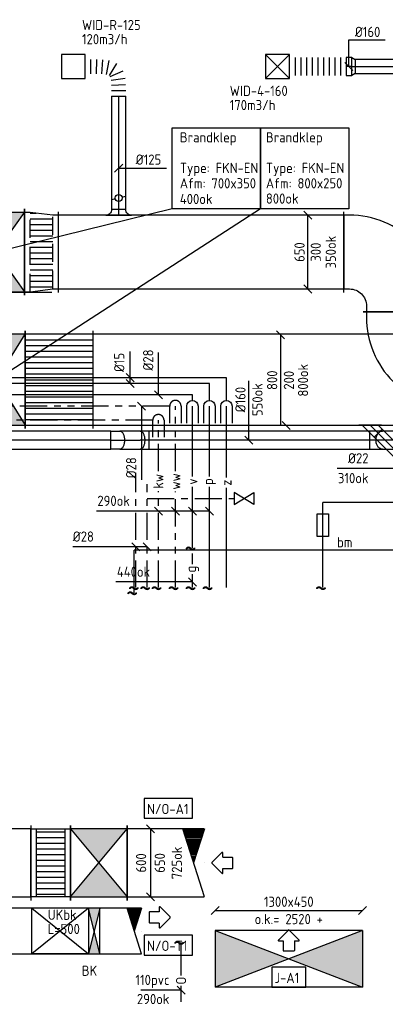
# Model space of a CAD drawing. Header units: millimetres. Extents: x 83336 to 140913, y 137697 to 176199.
# Tile 35 of 45: x 124627 to 127851, y 140379 to 149054. Entities that reach past the tile are written whole.
import ezdxf
from ezdxf.enums import TextEntityAlignment as Align

# ---------------------------------------------------------------- set-up
doc = ezdxf.new("R2010")
doc.units = ezdxf.units.MM
doc.header["$LTSCALE"] = 50
for name, pattern in [('CENTER2', [28.575, 19.05, -3.175, 3.175, -3.175]), ('CENTRE', [2, 1.25, -0.25, 0.25, -0.25]), ('CENTRE2', [28.575, 19.05, -3.175, 3.175, -3.175]), ('HIDDEN2', [4.7625, 3.175, -1.5875]), ('KOUDWATER', [8.4, 4.8, -1.2, 1.2, -1.2]), ('WARMWATER', [10.8, 4.8, -1.2, 1.2, -1.2, 1.2, -1.2])]:
    doc.linetypes.add(name, pattern=pattern)
doc.layers.get('0').update_dxf_attribs({"linetype": 'CONTINUOUS'})
for name, color, linetype in [('0T_BIJSCHRIFT', 7, 'CONTINUOUS'), ('WL522---_ONTL', 4, 'CONTINUOUS'), ('WL5230--_AFVAL', 4, 'CONTINUOUS'), ('WL531---_SYMBOOL', 2, 'CONTINUOUS'), ('WL5310--_KW', 2, 'KOUDWATER'), ('WL5320--_WW', 2, 'WARMWATER'), ('WL540000_V', 1, 'CONTINUOUS'), ('WL540000_Z', 1, 'CONTINUOUS'), ('WL5410--_GAS', 1, 'CONTINUOUS'), ('WL5420--_PERSL', 1, 'CONTINUOUS'), ('WL570---_HARTLIJN', 1, 'CENTRE'), ('WL5771--_T_FLEX-C', 2, 'CONTINUOUS'), ('WL5771--_T_KANAAL-C', 3, 'CONTINUOUS'), ('WL5771--_T_KANAAL-H', 1, 'CONTINUOUS'), ('WL5771--_T_KANAAL-H2', 1, 'CONTINUOUS'), ('WL5771--_T_ORNAMENT-C', 2, 'CONTINUOUS'), ('WL5772--_R_FLEX-C', 2, 'CONTINUOUS'), ('WL5772--_R_KANAAL-C', 4, 'CONTINUOUS'), ('WL5772--_R_KANAAL-H', 1, 'CONTINUOUS'), ('WL5772--_R_KANAAL-H1', 1, 'HIDDEN2'), ('WL5772--_R_KANAAL-H2', 1, 'CONTINUOUS'), ('WL5772--_R_ORNAMENT-C', 2, 'CONTINUOUS'), ('WL5773--_HARTLIJN', 1, 'CENTER2'), ('WM520---_MATEN-B', 1, 'CONTINUOUS'), ('WM530---_MATEN-B', 1, 'CONTINUOUS'), ('WM540---_MATEN-B', 1, 'CONTINUOUS'), ('WM570---_R_MATEN-B', 1, 'CONTINUOUS'), ('WM570---_T_MATEN-B', 1, 'CONTINUOUS'), ('WM5772--_R_MATEN-B', 1, 'CONTINUOUS'), ('WT522---_CODE', 1, 'CONTINUOUS'), ('WT531---_CODE', 1, 'CONTINUOUS'), ('WT532---_CODE', 1, 'CONTINUOUS'), ('WT540---_CODE', 7, 'CONTINUOUS'), ('WT541---_CODE', 1, 'CONTINUOUS'), ('WT542---_CODE', 1, 'CONTINUOUS'), ('WT5771--_BIJSCHRIFT', 7, 'CONTINUOUS'), ('WT5772--_BIJSCHRIFT', 7, 'CONTINUOUS')]:
    doc.layers.add(name, color=color, linetype=linetype)
doc.styles.add('LZ-MAATVOEREN', font='simplex.shx')
doc.styles.add('MAATVOERING', font='iso.shx')
doc.styles.add('Normaal_staand', font='iso.shx')
doc.styles.add('NORTXT', font='isocp.shx')
doc.styles.add('SA-BEMATEN', font='iso.shx')
doc.styles.add('Smalschuin', font='isocp.shx')

# ---------------------------------------------------------------- blocks, each defined once
blk = doc.blocks.new('*X41')
at = {"color": 0, "linetype": 'Continuous'}
for p, q in [((0.656, 0.16), (0.672, 0.16)), ((0.662, 0.18), (0.666, 0.18)), ((0.605, 0), (0.723, 0)), ((0.612, 0.02), (0.717, 0.02)), ((0.618, 0.04), (0.71, 0.04)), ((0.624, 0.06), (0.704, 0.06)), ((0.631, 0.08), (0.698, 0.08)), ((0.637, 0.1), (0.691, 0.1)), ((0.643, 0.12), (0.685, 0.12)), ((0.65, 0.14), (0.679, 0.14)), ((0.561, -0.14), (0.767, -0.14)), ((0.568, -0.12), (0.761, -0.12)), ((0.574, -0.1), (0.755, -0.1)), ((0.58, -0.08), (0.748, -0.08)), ((0.586, -0.06), (0.742, -0.06)), ((0.593, -0.04), (0.736, -0.04)), ((0.599, -0.02), (0.729, -0.02)), ((0.517, -0.28), (0.811, -0.28)), ((0.523, -0.26), (0.805, -0.26)), ((0.53, -0.24), (0.799, -0.24)), ((0.536, -0.22), (0.793, -0.22)), ((0.542, -0.2), (0.786, -0.2)), ((0.549, -0.18), (0.78, -0.18)), ((0.555, -0.16), (0.774, -0.16)), ((0.511, -0.3), (0.818, -0.3))]:
    blk.add_line(p, q, dxfattribs=at)
blk = doc.blocks.new('RHEND')
at = {"linetype": 'Continuous'}
for p, q in [((0, -0.5), (-0.316, 0.5)), ((0, 0.5), (-0.158, 0))]:
    blk.add_line(p, q, dxfattribs=at)
at = {"linetype": 'Continuous', "xscale": -1, "rotation": 180}
blk.add_blockref('*X41', (-0.822, 0.186), dxfattribs=at)
blk = doc.blocks.new('KARH')
for p, q in [((1, 0.5), (0, 0.5)), ((0, 0), (0, 0)), ((1, 0), (1, 0)), ((0, -0.5), (1, -0.5))]:
    blk.add_line(p, q)
at = {"invisible_edges": 15}
blk.add_3dface([(0, 0.5), (0, -0.5), (1, -0.5), (1, 0.5)], dxfattribs=at)
blk = doc.blocks.new('VBK40060000010000')
blk.add_lwpolyline([(0, -200), (100, -200), (100, 200), (0, 200)], close=True)
blk.add_lwpolyline([(0, -200), (100, -200), (100, 200), (0, 200)], close=True)
at = {"layer": 'WL5771--_T_KANAAL-H'}
for p, q in [((0, -200), (100, 200)), ((0, 200), (100, -200))]:
    blk.add_line(p, q, dxfattribs=at)
at = {"layer": 'WL5771--_T_KANAAL-H2'}
for points in [[(0, 200), (100, 200), (50, 0)], [(0, -200), (100, -200), (50, 0)]]:
    blk.add_solid(points, dxfattribs=at)
blk = doc.blocks.new('KARO')
for p, q in [((1, 0.5), (0, 0.5)), ((0, -0.5), (1, -0.5))]:
    blk.add_line(p, q)
at = {"layer": 'WL5773--_HARTLIJN'}
blk.add_line((0, 0), (1, 0), dxfattribs=at)
blk = doc.blocks.new('RB45UP')
blk.add_lwpolyline([(0, -0.5), (0.707107, -0.5), (0.707107, 0.5), (0, 0.5, -0.133256), (0.128411, 0.465158, -0.106756), (0.25, 0.353553, -0.082828), (0.325143, 0.198077, -0.071352), (0.353553, 0, -0.071352), (0.325143, -0.198077, -0.082828), (0.25, -0.353553, -0.106756), (0.128411, -0.465158, -0.133256)], format="xyb", close=True)
at = {"layer": 'WL570---_HARTLIJN'}
blk.add_line((0, 0), (0.707107, 0), dxfattribs=at)
blk = doc.blocks.new('OBO16000045O')
at = {"xscale": 160, "yscale": 160, "zscale": 160}
blk.add_blockref('RB45UP', (0, 0), dxfattribs=at)
blk = doc.blocks.new('MVLINE')
blk.add_line((35.4, -35.4), (-35.4, 35.4))
blk = doc.blocks.new('RB30DO')
blk.add_lwpolyline([(0, 0.5), (0.5, 0.5, -0.174705), (0.585, 0.469, -0.104203), (0.677, 0.354, -0.064948), (0.729, 0.202, -0.051099), (0.75, 0, -0.051099), (0.729, -0.202, -0.064948), (0.677, -0.354, -0.104203), (0.585, -0.469, -0.174705), (0.5, -0.5), (0, -0.5)], format="xyb", close=True)
at = {"layer": 'WL570---_HARTLIJN'}
blk.add_line((0, 0), (0.75, 0), dxfattribs=at)
blk = doc.blocks.new('OBO16000030N')
at = {"xscale": 160, "yscale": 160, "zscale": 160}
blk.add_blockref('RB30DO', (0, 0), dxfattribs=at)
blk = doc.blocks.new('RB30UP')
blk.add_lwpolyline([(0.5, 0.5), (0, 0.5, -0.174705), (0.085, 0.469, -0.104203), (0.177, 0.354, -0.064948), (0.229, 0.202, -0.051099), (0.25, 0, -0.051099), (0.229, -0.202, -0.064948), (0.177, -0.354, -0.104203), (0.085, -0.469, -0.174705), (0, -0.5), (0.5, -0.5)], format="xyb", close=True)
at = {"layer": 'WL570---_HARTLIJN'}
blk.add_line((0.5, 0), (0, 0), dxfattribs=at)
blk = doc.blocks.new('OBO16000030O')
at = {"xscale": 160, "yscale": 160, "zscale": 160}
blk.add_blockref('RB30UP', (0, 0), dxfattribs=at)
blk = doc.blocks.new('STR20')
at = {"color": 2}
for p, q in [((-92.9, 87.9), (-92.9, 50)), ((-84.4, 91.5), (3.5, 3.5)), ((-180.4, 45), (-180.4, -45)), ((-92.9, 50), (-175.4, 50)), ((-92.9, -50), (-175.4, -50)), ((-92.9, -50), (-92.9, -87.9)), ((3.5, -3.5), (-84.4, -91.5))]:
    blk.add_line(p, q, dxfattribs=at)
for centre, start, end in [((-87.9, 87.9), 45, 180), ((-175.4, 45), 90, 180), ((0, 0), 315, 45), ((-175.4, -45), 180, 270), ((-87.9, -87.9), 180, 315)]:
    blk.add_arc(centre, 5, start, end, dxfattribs=at)
blk = doc.blocks.new('BO_WZ')
blk.add_lwpolyline([(-1.5, 0.5), (0, 0.5, -1), (0, -0.5), (-1.5, -0.5)], format="xyb")
at = {"invisible_edges": 15}
for points in [[(-0.6, 0.5, 0), (-0.6, -0.5, 0), (0, -0.5, 0), (0, 0.5, 0)], [(0, 0, 0), (0.155, 0.476, 0), (0, 0.5, 0)], [(0, 0, 0), (0.294, 0.405, 0), (0.155, 0.476, 0)], [(0, 0, 0), (0.405, 0.294, 0), (0.294, 0.405, 0)], [(0, 0, 0), (0.476, 0.155, 0), (0.405, 0.294, 0)], [(0, 0, 0), (0.5, 0, 0), (0.476, 0.155, 0)], [(0, 0, 0), (0, -0.5, 0), (0.155, -0.476, 0)], [(0, 0, 0), (0.155, -0.476, 0), (0.294, -0.405, 0)], [(0, 0, 0), (0.294, -0.405, 0), (0.405, -0.294, 0)], [(0, 0, 0), (0.405, -0.294, 0), (0.476, -0.155, 0)], [(0, 0, 0), (0.476, -0.155, 0), (0.5, 0, 0)]]:
    blk.add_3dface(points, dxfattribs=at)
blk = doc.blocks.new('OAF10000045L')
blk.add_line((-100.7, 0), (100.7, 0))
blk.add_lwpolyline([(-70.7, 0), (-106.1, 35.4), (-35.4, 106.1), (70.7, 0)])
at = {"layer": 'WL5773--_HARTLIJN'}
blk.add_line((0, 0), (-70.7, 70.7), dxfattribs=at)
blk = doc.blocks.new('ORN_T_4')
for p, q in [((0.5, 0.5), (-0.5, -0.5)), ((0.5, -0.5), (-0.5, 0.5))]:
    blk.add_line(p, q)
blk.add_lwpolyline([(-0.5, 0.5), (-0.5, -0.5), (0.5, -0.5), (0.5, 0.5)], close=True)
at = {"color": 1, "style": 'LZ-MAATVOEREN', "flags": 9}
for tag, p in [('ROS_TYPE', (0.633, 0.683)), ('ROS_M3H', (0.633, 0.483)), ('ROS_ZIJDE', (0.633, 0.283)), ('ROS_STAT', (0.633, 0.083))]:
    blk.add_attdef(tag, p, '', height=0.125, dxfattribs=at)
blk = doc.blocks.new('FLLINE160')
blk.add_line((0, -80), (0, 80))
blk = doc.blocks.new('OEX1600050000-7')
at = {"rotation": 180}
for p in [(50, 0), (100, 0), (150, 0), (200, 0), (250, 0), (300, 0), (350, 0), (400, 0), (450, 0), (500, 0)]:
    blk.add_blockref('FLLINE160', p, dxfattribs=at)
blk = doc.blocks.new('OSV1601250300G')
blk.add_lwpolyline([(0, -80), (30, -62.5), (30, 62.5), (0, 80)], close=True)
at = {"layer": 'WL5773--_HARTLIJN'}
blk.add_line((0, 0), (30, 0), dxfattribs=at)
blk = doc.blocks.new('ORN_A_')
blk.add_lwpolyline([(-0.5, 0.5), (-0.5, -0.5), (0.5, -0.5), (0.5, 0.5)], close=True)
at = {"color": 1, "style": 'LZ-MAATVOEREN', "flags": 9}
for tag, p in [('ROS_TYPE', (0.633, 0.683)), ('ROS_M3H', (0.633, 0.483)), ('ROS_ZIJDE', (0.633, 0.283)), ('ROS_STAT', (0.633, 0.083))]:
    blk.add_attdef(tag, p, '', height=0.125, dxfattribs=at)
blk = doc.blocks.new('ORK12500000')
at = {"layer": 'WL5772--_R_KANAAL-H'}
for p, q in [((30.2, 8.1), (60.4, 16.2)), ((-30.2, -8.1), (-60.4, -16.2))]:
    blk.add_line(p, q, dxfattribs=at)
blk.add_circle((0, 0), 31.2, dxfattribs=at)
blk = doc.blocks.new('OA212500090A2')
blk.add_lwpolyline([(-112.5, 0), (112.5, 0, -0.414214), (62.5, 50), (-62.5, 50, -0.414214), (-112.5, 0, -0.414214)], format="xyb")
at = {"layer": 'WL5773--_HARTLIJN'}
blk.add_line((0, 0), (0, 50), dxfattribs=at)
blk = doc.blocks.new('VBO650300650300505045150001-RRF')
for p, q in [((76.5, 425.5), (-425.5, -76.5)), ((-355, -246.8), (355, -246.8))]:
    blk.add_line(p, q)
blk.add_lwpolyline([(-325, -246.8), (325, -246.8), (325, -196.8, 0.198912), (90.7, 368.9), (55.3, 404.3), (-404.3, -55.3), (-368.9, -90.7, -0.198912), (-325, -196.8)], format="xyb", close=True)
blk = doc.blocks.new('VVB650300650300505001500901')
for p, q in [((525, -355), (525, 355)), ((355, -525), (-355, -525))]:
    blk.add_line(p, q)
blk.add_lwpolyline([(325, -525), (325, -475, -0.414214), (475, -325), (525, -325), (525, 325), (475, 325, 0.414214), (-325, -475), (-325, -525)], format="xyb", close=True)
blk = doc.blocks.new('VBK80025000050000')
for p, q in [((0, -430), (0, 430)), ((0, -430), (0, 430)), ((500, 430), (500, -430)), ((500, -430), (500, 430))]:
    blk.add_line(p, q)
blk.add_lwpolyline([(0, -400), (500, -400), (500, 400), (0, 400)], close=True)
at = {"layer": 'WL5771--_T_KANAAL-H'}
for p, q in [((0, -400), (500, 400)), ((0, 400), (500, -400))]:
    blk.add_line(p, q, dxfattribs=at)
at = {"layer": 'WL5771--_T_KANAAL-H2'}
for points in [[(0, 400), (500, 400), (250, 0)], [(0, -400), (500, -400), (250, 0)]]:
    blk.add_solid(points, dxfattribs=at)
blk = doc.blocks.new('VV380025080020006000GB')
for p, q in [((0, -430), (0, 430)), ((600, -430), (600, 430))]:
    blk.add_line(p, q)
blk.add_lwpolyline([(0, -400), (600, -400), (600, 400), (0, 400)], close=True)
at = {"layer": 'WL5771--_T_KANAAL-H'}
for p, q in [((0, 350), (600, 350)), ((0, 300), (600, 300)), ((0, 250), (600, 250)), ((0, 200), (600, 200)), ((0, 150), (600, 150)), ((0, 100), (600, 100)), ((0, 50), (600, 50)), ((0, 0), (600, 0)), ((0, -50), (600, -50)), ((0, -100), (600, -100)), ((0, -150), (600, -150)), ((0, -200), (600, -200)), ((0, -250), (600, -250)), ((0, -300), (600, -300)), ((0, -350), (600, -350))]:
    blk.add_line(p, q, dxfattribs=at)
blk = doc.blocks.new('VBK70035000050000')
for p, q in [((0, -380), (0, 380)), ((0, -380), (0, 380)), ((500, 380), (500, -380)), ((500, -380), (500, 380))]:
    blk.add_line(p, q)
blk.add_lwpolyline([(0, -350), (500, -350), (500, 350), (0, 350)], close=True)
at = {"layer": 'WL5771--_T_KANAAL-H'}
for p, q in [((0, -350), (500, 350)), ((0, 350), (500, -350))]:
    blk.add_line(p, q, dxfattribs=at)
at = {"layer": 'WL5771--_T_KANAAL-H2'}
for points in [[(0, 350), (500, 350), (250, 0)], [(0, -350), (500, -350), (250, 0)]]:
    blk.add_solid(points, dxfattribs=at)
blk = doc.blocks.new('VTR70035065030025300005050p1F')
at = {"layer": 'WL5772--_R_KANAAL-H1'}
h = blk.add_hatch(dxfattribs=at)
h.set_pattern_fill('_U', color=256, scale=50, style=0, pattern_type=0)
h.set_pattern_definition([(0, (0, -350), (0, 50), [])])
h.paths.add_polyline_path([(50, -350), (250, -325), (250, 325), (50, 350)])
for p, q in [((0, -380), (0, 380)), ((300, -355), (300, 355))]:
    blk.add_line(p, q)
blk.add_lwpolyline([(0, -350), (50, -350), (250, -325), (300, -325), (300, 325), (250, 325), (50, 350), (0, 350)], close=True)
for p, q in [((50, -350), (50, 350)), ((250, -325), (250, 325))]:
    blk.add_line(p, q, dxfattribs=at)
blk = doc.blocks.new('FLLINE125')
blk.add_line((0, -62.5), (0, 62.5))
blk = doc.blocks.new('OEX1250050100')
for p, rotation in [((-245, 261.2), 359.4969281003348), ((-195, 260.5), 358.5977311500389), ((-145.1, 258.3), 356.1100401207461), ((-95.4, 252.5), 349.2945656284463), ((-48.4, 236.2), 328.7530234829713), ((-16.5, 198.8), 293.4500763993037), ((-4.6, 150.4), 277.194813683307), ((-1, 100.6), 272.0365640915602), ((-0.1, 50.6), 270.3634725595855), ((0, 0.6), 270.0000362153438)]:
    blk.add_blockref('FLLINE125', p, dxfattribs=dict(rotation=rotation))
blk = doc.blocks.new('VBK60065000050000')
for p, q in [((0, -330), (0, 330)), ((0, -330), (0, 330)), ((500, 330), (500, -330)), ((500, -330), (500, 330))]:
    blk.add_line(p, q)
blk.add_lwpolyline([(0, -300), (500, -300), (500, 300), (0, 300)], close=True)
at = {"layer": 'WL5772--_R_KANAAL-H'}
for p, q in [((0, -300), (500, 300)), ((0, 300), (500, -300))]:
    blk.add_line(p, q, dxfattribs=at)
at = {"layer": 'WL5772--_R_KANAAL-H2'}
for points in [[(0, 300), (500, 300), (250, 0)], [(0, -300), (500, -300), (250, 0)]]:
    blk.add_solid(points, dxfattribs=at)
blk = doc.blocks.new('VPS60060060065035000-25255050FL-S')
at = {"layer": 'WL5772--_R_KANAAL-H'}
h = blk.add_hatch(dxfattribs=at)
h.set_pattern_fill('_U', color=256, scale=100, style=0, pattern_type=0)
h.set_pattern_definition([(0, (50, 0), (0, 100), [])])
h.paths.add_polyline_path([(50, -300), (50, 300), (300, 300), (300, -300)])
at = {"layer": 'WL5772--_R_KANAAL-H1'}
h = blk.add_hatch(dxfattribs=at)
h.set_pattern_fill('_U', color=256, scale=100, style=0, pattern_type=0)
h.set_pattern_definition([(0, (50, 50), (0, 100), [])])
h.paths.add_polyline_path([(50, -300), (50, 300), (300, 300), (300, -300)])
for p, q in [((0, 330), (0, -330)), ((50, -300), (50, 300)), ((300, 300), (300, -300)), ((350, 330), (350, -330))]:
    blk.add_line(p, q)
blk.add_lwpolyline([(0, -300), (0, 300), (50, 300), (300, 300), (350, 300), (350, -300), (300, -300), (50, -300)], close=True)
blk = doc.blocks.new('SS53AP01')
blk.add_lwpolyline([(0, -1.5), (0, 1.5), (5, -1.5), (5, 1.5)], close=True)
blk = doc.blocks.new('TX_FKN')
at = {"color": 0}
for p, q in [((-260, 0.5), (240, 0.5)), ((-260, 0.5), (-260, -0.5)), ((-260, -0.5), (240, 0.5)), ((-260, 0.5), (240, -0.5)), ((240, 0.5), (240, -0.5)), ((-260, -0.5), (240, -0.5))]:
    blk.add_line(p, q, dxfattribs=at)
at = {"color": 1}
for points in [[(-260, 0.5), (240, 0.5), (-10, 0)], [(-260, -0.5), (240, -0.5), (-10, 0)]]:
    blk.add_solid(points, dxfattribs=at)

msp = doc.modelspace()

# ---------------------------------------------------------------- linework, layer by layer
at = {"color": 2, "linetype": 'CENTRE2'}
msp.add_line((124911.81342, 146650), (124152.02664, 146650), dxfattribs=at)
at = {"color": 1}
for p, q in [((127250, 144700), (127350, 144700)), ((127250, 144500), (127250, 144700)), ((127350, 144700), (127350, 144500)), ((127350, 144500), (127250, 144500))]:
    msp.add_line(p, q, dxfattribs=at)
at = {"layer": 'WL522---_ONTL'}
for p, q in [((127300, 144050), (127300, 144800)), ((129892.5, 144800), (127300, 144800)), ((125636.19932, 144005.49561), (125636.19932, 144380.49561)), ((126050, 140632.65537), (126050, 140925)), ((126050, 140400), (126050, 140542.65537))]:
    msp.add_line(p, q, dxfattribs=at)
at = {"layer": 'WL5230--_AFVAL'}
msp.add_line((128474.51905, 144380), (125636.19932, 144380), dxfattribs=at)
at = {"layer": 'WL5310--_KW'}
for p, q in [((125800, 145525), (122900, 145525)), ((125850, 145076.93182), (125850, 145525)), ((125650, 144050), (125650, 145061.05145, -0.09406)), ((125750, 144050), (125750, 144961.05145, -0.08686)), ((125850, 144050), (125850, 144900)), ((125750, 144836.05145, -0.09237), (126517.79732, 144836.05145, -0.1647))]:
    msp.add_line(p, q, dxfattribs=at)
at = {"layer": 'WL5320--_WW'}
for p, q in [((125950, 145650), (122750, 145650)), ((126000, 145075.79545), (126000, 145650)), ((126000, 144050), (126000, 144895.79545))]:
    msp.add_line(p, q, dxfattribs=at)
at = {"layer": 'WL540000_V'}
for p, q in [((126150, 145750), (123430.29734, 145750)), ((126150, 145700), (126150, 145750)), ((126150, 145029.65909), (126150, 145650)), ((126150, 144400), (126150, 144939.65909))]:
    msp.add_line(p, q, dxfattribs=at)
at = {"layer": 'WL540000_Z'}
for p, q in [((126450, 145900), (123330.29734, 145900)), ((126450, 145700), (126450, 145900)), ((126450, 145020), (126450, 145650)), ((126450, 144050), (126450, 144930))]:
    msp.add_line(p, q, dxfattribs=at)
at = {"layer": 'WL5410--_GAS'}
for p, q in [((126150, 144257.5), (126150, 144350)), ((126150, 144050), (126150, 144167.5))]:
    msp.add_line(p, q, dxfattribs=at)
at = {"layer": 'WL5420--_PERSL'}
for p, q in [((126300, 145850), (124275, 145850)), ((126300, 145700), (126300, 145850)), ((126300, 145028.52273), (126300, 145650)), ((126300, 144050), (126300, 144938.52273))]:
    msp.add_line(p, q, dxfattribs=at)
at = {"layer": 'WL5771--_T_KANAAL-C'}
for p, q in [((124735, 140825), (124735, 141225)), ((125235, 140825), (124735, 140825))]:
    msp.add_line(p, q, dxfattribs=at)
at = {"layer": 'WL5771--_T_KANAAL-H'}
for p, q in [((124735, 141225), (125235, 140825)), ((125235, 141225), (124735, 140825))]:
    msp.add_line(p, q, dxfattribs=at)
at = {"layer": 'WM520---_MATEN-B'}
msp.add_lwpolyline([(126050, 140504.33258), (125969.95379, 140504.33258), (125694.64226, 140504.33258)], dxfattribs=at)
at = {"layer": 'WM530---_MATEN-B'}
for points in [[(125700, 145650), (125700, 145250), (125700, 145000.40276)], [(128025, 144950), (128025, 145100), (127425, 145100)], [(126300, 144725), (125750, 144725), (125304.58586, 144725)]]:
    msp.add_lwpolyline(points, dxfattribs=at)
at = {"layer": 'WM530---_MATEN-B', "elevation": -0.03353}
msp.add_lwpolyline([(125750, 144410.37578), (125095.40807, 144410.37578)], dxfattribs=at)
at = {"layer": 'WM540---_MATEN-B'}
for points in [[(125600, 145850), (125600, 146129.27796), (125600, 146129.27796)], [(125850, 145750), (125850, 146122.87986), (125850, 146122.87986)], [(126150, 144100), (125825, 144100), (125475, 144100)]]:
    msp.add_lwpolyline(points, dxfattribs=at)
at = {"layer": 'WM570---_R_MATEN-B'}
for points in [[(125500, 147746.63139), (125600.68671, 147746.63139), (125922.95369, 147746.63139)], [(127167.19511, 146681.41524), (127167.19511, 147331.41524)], [(125780.29734, 141925), (125780.29734, 141325)], [(126349.59761, 141206.36563), (127649.59761, 141206.36563)]]:
    msp.add_lwpolyline(points, dxfattribs=at)
at = {"layer": 'WM570---_T_MATEN-B'}
msp.add_lwpolyline([(127529.75548, 148641.25), (127529.75548, 148877.90679), (127848.3654, 148877.90679)], dxfattribs=at)
at = {"layer": 'WM570---_T_MATEN-B', "elevation": 100}
msp.add_lwpolyline([(126925.69477, 146277.5), (126925.69477, 145477.5)], dxfattribs=at)
at = {"layer": 'WM5772--_R_MATEN-B'}
msp.add_lwpolyline([(126648.57788, 145350), (126648.57788, 145498.67633), (126648.57788, 145873.67633)], dxfattribs=at)
at = {"layer": 'WT5771--_BIJSCHRIFT', "color": 1}
msp.add_lwpolyline([(125725, 140812.5), (126150, 140812.5), (126150, 140987.5), (125725, 140987.5)], close=True, dxfattribs=at)
at = {"layer": 'WT5772--_BIJSCHRIFT'}
for p, q in [((125970.80352, 147388.75731), (124420.0652, 147006.41524)), ((126750.07013, 147388.75731), (124425, 145882.5))]:
    msp.add_line(p, q, dxfattribs=at)
for points in [[(125970.80352, 148101.57998), (126750.07013, 148101.57998), (126750.07013, 147388.75731), (125970.80352, 147388.75731)], [(126750.07013, 148101.57998), (127529.33674, 148101.57998), (127529.33674, 147388.75731), (126750.07013, 147388.75731)]]:
    msp.add_lwpolyline(points, close=True, dxfattribs=at)
at = {"layer": 'WT5772--_BIJSCHRIFT', "color": 1}
for points in [[(125725, 142018), (126150, 142018), (126150, 142193), (125725, 142193)], [(126849.59761, 140530), (127149.59761, 140530), (127149.59761, 140705), (126849.59761, 140705)]]:
    msp.add_lwpolyline(points, close=True, dxfattribs=at)

# ---------------------------------------------------------------- block references
at = {"layer": 'WL531---_SYMBOOL', "xscale": 35, "yscale": 35, "zscale": 35, "rotation": 180}
msp.add_blockref('SS53AP01', (126692.79732, 144836.05145, -0.19884), dxfattribs=at)
at = {"layer": 'WL5310--_KW', "xscale": 100, "yscale": 100, "zscale": 100, "rotation": 90}
msp.add_blockref('BO_WZ', (125850, 145525), dxfattribs=at)
at = {"layer": 'WL5320--_WW', "xscale": 100, "yscale": 100, "zscale": 100, "rotation": 90}
msp.add_blockref('BO_WZ', (126000, 145650), dxfattribs=at)
at = {"layer": 'WL540000_V', "xscale": 100, "yscale": 100, "zscale": 100, "rotation": 90}
msp.add_blockref('BO_WZ', (126150, 145650), dxfattribs=at)
at = {"layer": 'WL540000_Z', "xscale": 100, "yscale": 100, "zscale": 100, "rotation": 90}
msp.add_blockref('BO_WZ', (126450, 145650), dxfattribs=at)
at = {"layer": 'WL5420--_PERSL', "xscale": 100, "yscale": 100, "zscale": 100, "rotation": 90}
msp.add_blockref('BO_WZ', (126300, 145650), dxfattribs=at)
at = {"layer": 'WL5771--_T_FLEX-C'}
msp.add_blockref('OEX1600050000-7', (127005, 148641.25), dxfattribs=at)
at = {"layer": 'WL5771--_T_KANAAL-C'}
for name, p, xscale, yscale, zscale, rotation in [('KARO', (127555, 148641.25), 50, 160, 160, 180), ('KARO', (127788.19686, 145411.78932, -100), 282.8427124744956, 100, 100, 315), ('KARH', (125700, 141025), 365, 400, 600, 180)]:
    msp.add_blockref(name, p, dxfattribs=dict(at, xscale=xscale, yscale=yscale, zscale=zscale, rotation=rotation))
at = {"layer": 'WL5771--_T_KANAAL-C', "xscale": -1, "rotation": 180}
msp.add_blockref('OSV1601250300G', (127555, 148641.25), dxfattribs=at)
at = {"layer": 'WL5771--_T_KANAAL-C'}
for name, p, xscale, yscale, zscale in [('KARO', (127585, 148641.25), 1493.351934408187, 125, 125), ('KARH', (125275, 145882.5), 4245, 800, 200), ('KARH', (123484.67875, 141025), 1750.321248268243, 400, 600), ('RHEND', (125700, 141025), 400, 400, 400)]:
    msp.add_blockref(name, p, dxfattribs=dict(at, xscale=xscale, yscale=yscale, zscale=zscale))
for name, p in [('VBK80025000050000', (124175, 145882.5)), ('VV380025080020006000GB', (124675, 145882.5))]:
    msp.add_blockref(name, p, dxfattribs=at)
at = {"layer": 'WL5771--_T_KANAAL-C', "rotation": 180}
for name, p in [('OAF10000045L', (127717.48618, 145482.5, -100)), ('VBK40060000010000', (125335, 141025))]:
    msp.add_blockref(name, p, dxfattribs=at)
at = {"layer": 'WL5771--_T_ORNAMENT-C', "xscale": 210, "yscale": 210, "zscale": 210, "rotation": 270}
msp.add_blockref('ORN_T_4', (126900, 148641.25), dxfattribs=at)
at = {"layer": 'WL5772--_R_FLEX-C'}
msp.add_blockref('OEX1250050100', (125500, 148379.7158), dxfattribs=at)
at = {"layer": 'WL5772--_R_KANAAL-C'}
for name, p, xscale, yscale, zscale, rotation in [('KARO', (125500, 147381.41524), 998.3005576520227, 125, 125, 90), ('KARH', (127485.31026, 147006.41524), 2515.245060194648, 650, 300, 180), ('KARO', (125430.91409, 145350), 995.9140926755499, 160, 160, 180), ('KARO', (128009.86292, 145350), 2240, 160, 160, 180), ('KARH', (124725, 141625), 696.0580837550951, 600, 600, 180)]:
    msp.add_blockref(name, p, dxfattribs=dict(at, xscale=xscale, yscale=yscale, zscale=zscale, rotation=rotation))
for name, p, rotation in [('ORK12500000', (125500, 147483.41524), 180), ('VVB650300650300505001500901', (128010, 147006.41524), 270), ('VBO650300650300505045150001-RRF', (128010, 146234.6638), 180), ('OBO16000045O', (127825, 145350), 180)]:
    msp.add_blockref(name, p, dxfattribs=dict(at, rotation=rotation))
for name, p in [('VBK70035000050000', (124170.0652, 147006.41524)), ('VTR70035065030025300005050p1F', (124670.0652, 147006.41524)), ('OA212500090A2', (125500, 147331.41524)), ('OBO16000030N', (125430.91409, 145350)), ('OBO16000030O', (125689.86292, 145350)), ('VPS60060060065035000-25255050FL-S', (124725, 141625)), ('VBK60065000050000', (125075, 141625))]:
    msp.add_blockref(name, p, dxfattribs=at)
for name, p, xscale, yscale, zscale in [('KARO', (125510.91409, 145350), 178.9488223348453, 160, 160), ('KARH', (125075, 141625), 1180, 600, 650), ('RHEND', (126255.29734, 141625), 600, 600, 600)]:
    msp.add_blockref(name, p, dxfattribs=dict(at, xscale=xscale, yscale=yscale, zscale=zscale))
at = {"layer": 'WL5772--_R_KANAAL-C', "yscale": 1300, "rotation": 270}
msp.add_blockref('TX_FKN', (126999.59761, 140770), dxfattribs=at)
at = {"layer": 'WL5772--_R_ORNAMENT-C', "xscale": 210, "yscale": 210, "zscale": 210}
msp.add_blockref('ORN_A_', (125100, 148641.25), dxfattribs=at)
at = {"layer": 'WL5772--_R_ORNAMENT-C'}
for p, rotation in [((126325, 141625), 180), ((126999.59761, 141030), 90)]:
    msp.add_blockref('STR20', p, dxfattribs=dict(at, rotation=rotation))
msp.add_blockref('STR20', (125950, 141145.1408), dxfattribs=at)
at = {"layer": 'WM520---_MATEN-B'}
msp.add_blockref('MVLINE', (126050, 140504.33258), dxfattribs=at)
at = {"layer": 'WM530---_MATEN-B'}
for p in [(125700, 145650), (125850, 144725), (126000, 144725), (126150, 144725), (126300, 144725), (125650, 144410.37578, -0.03353), (125750, 144410.37578, -0.03436)]:
    msp.add_blockref('MVLINE', p, dxfattribs=at)
at = {"layer": 'WM540---_MATEN-B'}
for p in [(125600, 145900), (125600, 145850), (125850, 145750), (126150, 144100)]:
    msp.add_blockref('MVLINE', p, dxfattribs=at)
at = {"layer": 'WM570---_R_MATEN-B'}
for p, rotation in [((125500, 147746.63139), 90), ((127167.19511, 147331.41524), 180), ((127167.19511, 146681.41524), 180), ((126349.59761, 141206.36563), 89.99999999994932), ((127649.59761, 141206.36563), 89.99999999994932)]:
    msp.add_blockref('MVLINE', p, dxfattribs=dict(at, rotation=rotation))
for p in [(125780.29734, 141925), (125780.29734, 141325)]:
    msp.add_blockref('MVLINE', p, dxfattribs=at)
at = {"layer": 'WM570---_T_MATEN-B'}
for p in [(127529.75548, 148641.25), (126925.69477, 146277.5, 100), (126975.69477, 145477.5, 100)]:
    msp.add_blockref('MVLINE', p, dxfattribs=at)
at = {"layer": 'WM5772--_R_MATEN-B'}
msp.add_blockref('MVLINE', (126648.57788, 145350), dxfattribs=at)

# ---------------------------------------------------------------- texts
at = {"layer": '0T_BIJSCHRIFT', "color": 1, "style": 'MAATVOERING'}
msp.add_text('bm', height=90, dxfattribs=at).set_placement((127425, 144450), align=Align.MIDDLE_LEFT)
at = {"layer": 'WL522---_ONTL', "style": 'MAATVOERING'}
for p in [(125674.72338, 144005.63863), (127338.52406, 144050.14302), (126088.52406, 140925.14302)]:
    msp.add_text('~', height=180, rotation=180, dxfattribs=at).set_placement(p, align=Align.MIDDLE_LEFT)
at = {"layer": 'WL5310--_KW', "style": 'MAATVOERING'}
for p in [(125688.52406, 144050.14302), (125788.52406, 144050.14302), (125888.52406, 144050.14302)]:
    msp.add_text('~', height=180, rotation=180, dxfattribs=at).set_placement(p, align=Align.MIDDLE_LEFT)
at = {"layer": 'WL5320--_WW', "style": 'MAATVOERING'}
msp.add_text('~', height=180, rotation=180, dxfattribs=at).set_placement((126038.52406, 144050.14302), align=Align.MIDDLE_LEFT)
at = {"layer": 'WL540000_V', "style": 'MAATVOERING'}
msp.add_text('~', height=180, rotation=180, dxfattribs=at).set_placement((126188.52406, 144400.14302), align=Align.MIDDLE_LEFT)
at = {"layer": 'WL5410--_GAS', "style": 'MAATVOERING'}
msp.add_text('~', height=180, rotation=180, dxfattribs=at).set_placement((126188.52406, 144050.14302), align=Align.MIDDLE_LEFT)
at = {"layer": 'WL5420--_PERSL', "style": 'MAATVOERING'}
msp.add_text('~', height=180, rotation=180, dxfattribs=at).set_placement((126338.52406, 144050.14302), align=Align.MIDDLE_LEFT)
at = {"layer": 'WM520---_MATEN-B', "color": 1, "style": 'MAATVOERING'}
for s, p in [('110pvc', (125947.45379, 140549.33258)), ('290ok', (125947.45379, 140380.79539))]:
    msp.add_text(s, height=90, dxfattribs=at).set_placement(p, align=Align.RIGHT)
at = {"layer": 'WM530---_MATEN-B', "color": 1, "style": 'MAATVOERING'}
for s, p in [('%%c22', (127702.5, 145145)), ('310ok', (127702.5, 144970)), ('290ok', (125598.69502, 144770))]:
    msp.add_text(s, height=90, dxfattribs=at).set_placement(p, align=Align.RIGHT)
msp.add_text('%%c28', height=90, rotation=90, dxfattribs=at).set_placement((125655, 145199.28571), align=Align.RIGHT)
msp.add_text('%%c28', height=90, dxfattribs=at).set_placement((125095.40807, 144455.37578, -0.03353))
at = {"layer": 'WM540---_MATEN-B', "color": 1, "style": 'MAATVOERING'}
msp.add_text('%%c15', height=90, rotation=90, dxfattribs=at).set_placement((125550, 145949.21937))
msp.add_text('%%c28', height=90, rotation=90, dxfattribs=at).set_placement((125805, 146148.50509), align=Align.RIGHT)
msp.add_text('440ok', height=90, dxfattribs=at).set_placement((125777.5, 144145), align=Align.RIGHT)
at = {"layer": 'WM570---_R_MATEN-B', "color": 1, "style": 'NORTXT'}
msp.add_text('%%c125', height=90, dxfattribs=at).set_placement((125650.68671, 147776.59983))
for s, rotation, p in [('350ok', 90, (127415.19907, 147006.41524)), ('650', 90, (127139.42769, 147006.41524)), ('300', 90, (127282.48174, 147006.41524)), ('725ok', 90, (126057.79734, 141625)), ('600', 90, (125742.79734, 141625)), ('650', 90, (125907.79734, 141625)), ('1300x450', 360, (126999.59761, 141237.61563)), ('o.k.= 2520 +', 360, (126999.59761, 141085.11563))]:
    msp.add_text(s, height=90, rotation=rotation, dxfattribs=at).set_placement(p, align=Align.CENTER)
at = {"layer": 'WM570---_T_MATEN-B', "color": 1, "style": 'NORTXT'}
msp.add_text('%%c160', height=90, dxfattribs=at).set_placement((127582.53374, 148901.54151))
at = {"layer": 'WM570---_T_MATEN-B', "style": 'Normaal_staand'}
msp.add_text('800ok', height=90, rotation=90, dxfattribs=at).set_placement((127125.69477, 145877.5, 100), align=Align.MIDDLE_CENTER)
at = {"layer": 'WM570---_T_MATEN-B', "color": 1, "style": 'NORTXT'}
for s, p in [('800', (126898.38245, 145877.5, 100)), ('200', (127045.52102, 145877.5, 100))]:
    msp.add_text(s, height=90, rotation=90, dxfattribs=at).set_placement(p, align=Align.CENTER)
at = {"layer": 'WM5772--_R_MATEN-B', "color": 1, "style": 'MAATVOERING'}
for s, p in [('550ok', (126768.57788, 145851.42857)), ('%%c160', (126618.57788, 145819.28571))]:
    msp.add_text(s, height=90, rotation=90, dxfattribs=at).set_placement(p, align=Align.RIGHT)
at = {"layer": 'WT522---_CODE', "color": 1, "style": 'SA-BEMATEN'}
msp.add_text('O', height=90, rotation=90, dxfattribs=at).set_placement((126050, 140587.65537), align=Align.MIDDLE)
at = {"layer": 'WT531---_CODE', "color": 1, "style": 'SA-BEMATEN'}
msp.add_text('kw', height=90, rotation=90, dxfattribs=at).set_placement((125850, 144986.93182), align=Align.MIDDLE)
at = {"layer": 'WT532---_CODE', "color": 1, "style": 'SA-BEMATEN'}
msp.add_text('ww', height=90, rotation=90, dxfattribs=at).set_placement((126000, 144985.79545), align=Align.MIDDLE)
at = {"layer": 'WT540---_CODE', "color": 1, "style": 'SA-BEMATEN'}
for s, p in [('v', (126150, 144984.65909)), ('z', (126450, 144975))]:
    msp.add_text(s, height=90, rotation=90, dxfattribs=at).set_placement(p, align=Align.MIDDLE)
at = {"layer": 'WT541---_CODE', "color": 1, "style": 'SA-BEMATEN'}
msp.add_text('g', height=90, rotation=90, dxfattribs=at).set_placement((126150, 144212.5), align=Align.MIDDLE)
at = {"layer": 'WT542---_CODE', "color": 1, "style": 'SA-BEMATEN'}
msp.add_text('p', height=90, rotation=90, dxfattribs=at).set_placement((126300, 144983.52273), align=Align.MIDDLE)
at = {"layer": 'WT5771--_BIJSCHRIFT', "color": 1}
for s, style, p in [('WID-R-125', 'Smalschuin', (125176.63319, 149007.40169)), ('120m3/h', 'Smalschuin', (125176.63319, 148882.40169)), ('WID-4-160', 'Smalschuin', (126479.22322, 148427.01504)), ('170m3/h', 'Smalschuin', (126479.22322, 148302.01504)), ('UKbk', 'MAATVOERING', (124875, 141168)), ('L=500', 'MAATVOERING', (124875, 141043)), ('N/O-T1', 'MAATVOERING', (125750, 140894.5)), ('BK', 'MAATVOERING', (125175, 140675))]:
    msp.add_text(s, height=90, dxfattribs=dict(at, style=style)).set_placement(p, align=Align.MIDDLE_LEFT)
at = {"layer": 'WT5772--_BIJSCHRIFT', "color": 1}
for s, style, p in [('Brandklep', 'Normaal_staand', (126039.17114, 148017.71489)), ('Brandklep', 'Normaal_staand', (126797.77229, 148017.71489)), ('Type: FKN-EN', 'Normaal_staand', (126039.17114, 147747.71489)), ('Type: FKN-EN', 'Normaal_staand', (126797.77229, 147747.71489)), ('Afm: 700x350', 'Normaal_staand', (126039.17114, 147612.71489)), ('Afm: 800x250', 'Normaal_staand', (126797.77229, 147612.71489)), ('400ok', 'Normaal_staand', (126039.17114, 147474.72198)), ('800ok', 'Normaal_staand', (126797.77229, 147478.00861)), ('N/O-A1', 'MAATVOERING', (125750, 142100)), ('J-A1', 'MAATVOERING', (126874.59761, 140612))]:
    msp.add_text(s, height=90, dxfattribs=dict(at, style=style)).set_placement(p, align=Align.MIDDLE_LEFT)

doc.saveas('drawing.dxf')
